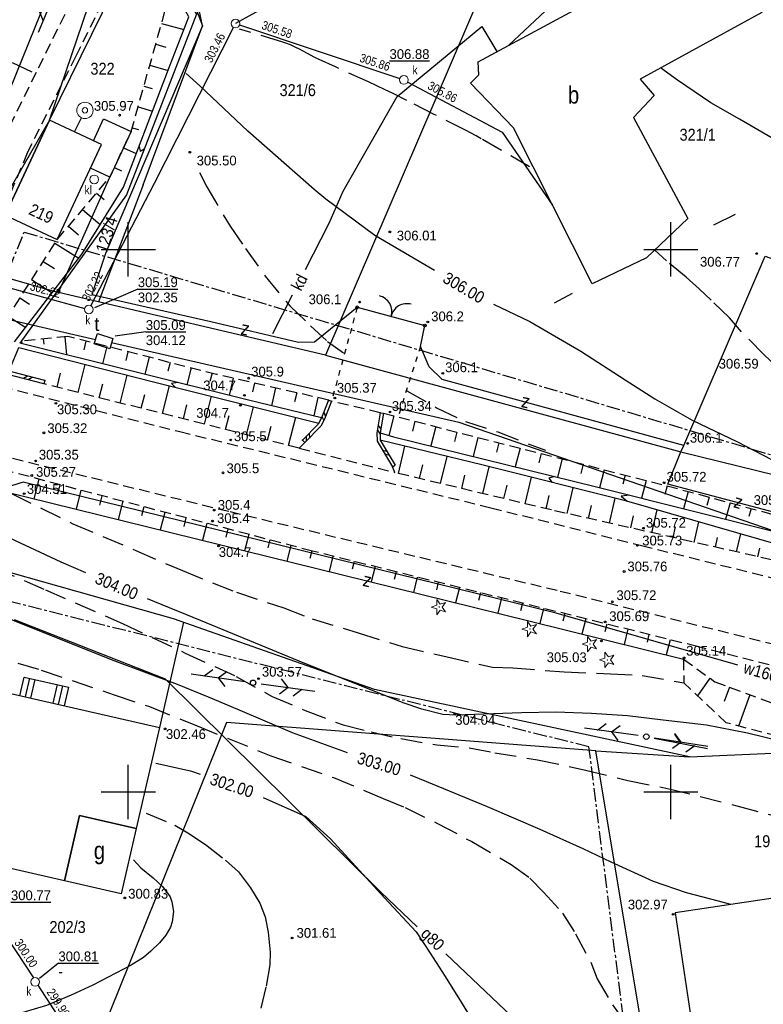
# Model space of a CAD drawing. Extents: x 4615668 to 9294084, y 5331114 to 10688993.
# Tile 168 of 181: x 4656035 to 4656103, y 5335843 to 5335934. Entities that reach past the tile are written whole.
import ezdxf
from ezdxf.enums import TextEntityAlignment as Align

# ---------------------------------------------------------------- set-up
doc = ezdxf.new("R2010")
doc.units = 0
doc.header["$MEASUREMENT"] = 0
for name, pattern in [('CENTER', [2, 1.25, -0.25, 0.25, -0.25]), ('DROGA', [1, 0.5, -0.5]), ('JEZDNIA', [1.5, 1, -0.5]), ('SKARPA1', [1.5, 1, -0.5]), ('WARSTWICA', [3, 2, -1])]:
    doc.linetypes.add(name, pattern=pattern)
for name, color, linetype in [('11', 7, 'Continuous'), ('12', 7, 'Continuous'), ('13', 7, 'Continuous'), ('14', 7, 'Continuous'), ('15', 7, 'Continuous'), ('16', 7, 'Continuous'), ('17', 7, 'Continuous'), ('19', 7, 'Continuous'), ('2', 7, 'Continuous'), ('22', 7, 'Continuous'), ('23', 7, 'Continuous'), ('24', 7, 'Continuous'), ('25', 7, 'Continuous'), ('26', 7, 'Continuous'), ('27', 7, 'Continuous'), ('28', 7, 'Continuous'), ('31', 7, 'Continuous'), ('32', 7, 'Continuous'), ('38', 7, 'Continuous'), ('45', 7, 'Continuous'), ('47', 7, 'Continuous'), ('5', 7, 'Continuous'), ('50', 7, 'Continuous'), ('51', 7, 'Continuous'), ('52', 7, 'Continuous'), ('54', 7, 'Continuous'), ('56', 7, 'Continuous'), ('58', 7, 'Continuous'), ('60', 7, 'Continuous'), ('SZZPZ_922', 7, 'Continuous'), ('UKKPA_506', 7, 'Continuous'), ('UWWPA_907', 7, 'Continuous')]:
    doc.layers.add(name, color=color, linetype=linetype)
doc.styles.add('txt', font='TXT', dxfattribs={"height": 0.2})

# ---------------------------------------------------------------- blocks, each defined once
blk = doc.blocks.new('KL')
at = {"layer": 'UKKPA_506', "color": 7, "linetype": 'Continuous', "lineweight": 13}
blk.add_circle((0, 0), 0.4, dxfattribs=at)
blk = doc.blocks.new('SLU')
at = {"layer": '22', "color": 1, "linetype": 'Continuous'}
blk.add_circle((0, 0), 0.25, dxfattribs=at)
blk = doc.blocks.new('SEN')
at = {"layer": '22', "color": 1, "linetype": 'Continuous'}
for p, q in [((0.75, 0), (5.75, 0)), ((3.25, 0), (2.543, 0.707)), ((3.25, 0), (2.543, -0.707))]:
    blk.add_line(p, q, dxfattribs=at)
blk = doc.blocks.new('PLT')
at = {"layer": '24', "color": 40, "linetype": 'Continuous'}
for p, q in [((0.75, 0), (5.75, 0)), ((3.25, 0), (2.543, 0.707)), ((4.543, 0), (3.836, -0.707))]:
    blk.add_line(p, q, dxfattribs=at)
blk = doc.blocks.new('Z')
at = {"layer": '60', "color": 11, "linetype": 'Continuous', "style": 'txt', "width": 0.88}
blk.add_text('z', height=1.25, rotation=0.00006, dxfattribs=at).set_placement((-0.01, 0.187), align=Align.MIDDLE)
blk = doc.blocks.new('DI')
at = {"layer": 'SZZPZ_922', "color": 7, "linetype": 'Continuous', "lineweight": 13}
for p, q in [((-0.736, -0.001), (-0.227, 0.164)), ((-0.227, 0.699), (0.087, 0.267)), ((-0.227, 0.164), (-0.227, 0.699)), ((0.087, 0.267), (0.595, 0.431)), ((0.595, 0.431), (0.281, -0.001)), ((-0.227, -0.166), (-0.736, -0.001)), ((-0.227, -0.702), (-0.227, -0.166)), ((0.087, -0.268), (-0.227, -0.702)), ((0.595, -0.434), (0.087, -0.268)), ((0.281, -0.001), (0.595, -0.434))]:
    blk.add_line(p, q, dxfattribs=at)
blk.add_circle((0, 0), 0.0203, dxfattribs=at)
blk = doc.blocks.new('WYS')
at = {"layer": '52', "color": 67, "linetype": 'Continuous'}
blk.add_circle((0, 0), 0.08, dxfattribs=at)
blk = doc.blocks.new('WLD')
at = {"layer": '24', "color": 125, "linetype": 'Continuous'}
blk.add_lwpolyline([(0.75, -0.5), (-0.75, -0.5), (-0.75, 0.5), (0.75, 0.5)], close=True, dxfattribs=at)
blk = doc.blocks.new('BR')
at = {"layer": '38', "color": 97, "linetype": 'Continuous'}
for centre, start, end in [((-1.499, 0.053), 357.959, 90.56156), ((1.495, 0.058), 89.62231, 182.22487)]:
    blk.add_arc(centre, 1.5, start, end, dxfattribs=at)
blk = doc.blocks.new('SB')
at = {"layer": 'UWWPA_907', "color": 7, "linetype": 'Continuous', "lineweight": 13}
for radius in [0.75, 0.25]:
    blk.add_circle((0, 0), radius, dxfattribs=at)

msp = doc.modelspace()

# ---------------------------------------------------------------- linework, layer by layer
at = {"layer": '11', "color": 2, "linetype": 'Continuous'}
for points in [[(4656077.214, 5335930.306), (4656099.345, 5335942.258), (4656103.343, 5335934.855), (4656092.155, 5335928.715), (4656093.427, 5335927.197), (4656091.536, 5335925.169), (4656096.534, 5335915.87), (4656092.733, 5335912.228), (4656087.719, 5335909.841), (4656080.477, 5335924.22), (4656076.501, 5335928.333), (4656077.267, 5335929.099)], [(4656041.755, 5335923.039), (4656042.693, 5335925.055), (4656045.234, 5335923.873), (4656043.277, 5335919.668), (4656041.485, 5335920.502), (4656042.504, 5335922.69)]]:
    msp.add_lwpolyline(points, close=True, dxfattribs=at)
at = {"layer": '13', "color": 7, "linetype": 'Continuous'}
for points in [[(4656038.427, 5335913.929), (4656042.504, 5335922.69), (4656037.706, 5335924.923), (4656033.629, 5335916.162)], [(4656023.377, 5335874.551), (4656047.837, 5335868.956), (4656045.713, 5335859.669), (4656040.48, 5335860.866), (4656039.1, 5335854.831), (4656030.233, 5335856.859), (4656031.428, 5335862.085), (4656025.97, 5335863.333), (4656025.373, 5335860.722), (4656020.47, 5335861.843)], [(4656045.713, 5335859.669), (4656044.333, 5335853.634), (4656039.1, 5335854.831), (4656040.48, 5335860.866)], [(4656114.625, 5335842.307), (4656112.808, 5335854.487), (4656095.364, 5335851.885), (4656097.106, 5335840.205), (4656098.944, 5335840.479), (4656099.019, 5335839.979)]]:
    msp.add_lwpolyline(points, close=True, dxfattribs=at)
at = {"layer": '15', "color": 62, "linetype": 'Continuous'}
for p, q in [((4656035.499, 5335871.778), (4656035.892, 5335873.498)), ((4656036.008, 5335871.662), (4656036.402, 5335873.381)), ((4656038.046, 5335871.196), (4656038.439, 5335872.915)), ((4656038.555, 5335871.079), (4656038.949, 5335872.799))]:
    msp.add_line(p, q, dxfattribs=at)
msp.add_lwpolyline([(4656034.989, 5335871.895), (4656035.383, 5335873.614), (4656039.458, 5335872.682), (4656039.065, 5335870.963)], dxfattribs=at)
at = {"layer": '16', "color": 7, "linetype": 'JEZDNIA'}
for p, q in [((4656068.181, 5335897.973), (4656063.698, 5335899.027)), ((4656060.721, 5335894.719), (4656069.527, 5335892.455))]:
    msp.add_line(p, q, dxfattribs=at)
for points in [[(4656062.966, 5335985.559), (4656061.498, 5335982.331), (4656051.946, 5335961.114), (4656045.299, 5335947.058), (4656041.109, 5335938.685), (4656036.474, 5335929.314), (4656033.157, 5335922.613)], [(4656035.669, 5335921.9), (4656040.15, 5335930.808), (4656043.292, 5335937.166), (4656048.003, 5335946.518), (4656051.43, 5335953.406), (4656055.689, 5335962.163), (4656061.609, 5335975.423), (4656065.448, 5335984.035), (4656066.137, 5335985.559)], [(4656189.954, 5335850.356), (4656174.902, 5335855.759), (4656154.15, 5335862.948), (4656144.32, 5335866.121), (4656128.987, 5335870.178), (4656117.342, 5335873.276), (4656104.654, 5335876.567), (4656084.493, 5335881.576), (4656054.224, 5335888.857), (4656026.928, 5335895.557), (4656010.387, 5335899.749), (4655998.654, 5335902.666), (4655980.071, 5335907.188), (4655956.36, 5335913.034), (4655938.769, 5335917.413), (4655914.614, 5335923.416), (4655886.794, 5335930.059), (4655861.35, 5335936.691), (4655832.17, 5335944.22), (4655820.43, 5335947.161)], [(4656035.669, 5335921.9), (4656030.654, 5335910.055), (4656029.984, 5335908.303), (4656029.286, 5335906.256), (4656029.232, 5335905.269), (4656029.242, 5335903.825), (4656030.039, 5335902.56), (4656031.196, 5335900.832), (4656033.303, 5335900.376), (4656049.719, 5335896.235), (4656078.39, 5335889.213), (4656092.279, 5335885.735), (4656114.918, 5335880.134), (4656132.858, 5335875.695), (4656145.714, 5335872.635), (4656157.099, 5335868.727), (4656173.024, 5335863.257), (4656192.209, 5335855.957)], [(4656120.106, 5335866.69), (4656118.55, 5335870.998), (4656097.437, 5335876.418), (4656061.938, 5335885.218), (4656033.217, 5335892.769)]]:
    msp.add_lwpolyline(points, dxfattribs=at)
at = {"layer": '17', "color": 97, "linetype": 'DROGA'}
for p, q in [((4656066.065, 5335907.682), (4656063.698, 5335899.027)), ((4656071.886, 5335904.078), (4656069.83, 5335897.579))]:
    msp.add_line(p, q, dxfattribs=at)
at = {"layer": '19', "color": 172, "linetype": 'Continuous'}
for p, q in [((4656098.918, 5335915.278), (4656100.938, 5335916.269)), ((4656084.244, 5335908.11), (4656085.921, 5335908.987)), ((4656037.195, 5335900.635), (4656030.655, 5335902.338)), ((4656037.271, 5335900.925), (4656030.731, 5335902.628)), ((4656035.699, 5335901.334), (4656035.333, 5335901.12)), ((4656036.11, 5335901.228), (4656035.744, 5335901.013)), ((4656037.271, 5335900.925), (4656037.195, 5335900.635)), ((4656063.418, 5335899.137), (4656063.698, 5335899.027)), ((4656062.824, 5335897.627), (4656062.984, 5335897.257)), ((4656062.979, 5335898.02), (4656063.148, 5335897.631)), ((4656068.181, 5335897.973), (4656068.477, 5335897.925)), ((4656067.924, 5335896.369), (4656068.186, 5335896.005)), ((4656067.991, 5335896.788), (4656068.24, 5335896.444)), ((4656061.039, 5335895.43), (4656061.255, 5335895.222)), ((4656061.355, 5335895.758), (4656061.363, 5335895.334)), ((4656061.649, 5335896.064), (4656061.657, 5335895.64)), ((4656068.387, 5335894.532), (4656068.799, 5335894.429)), ((4656068.605, 5335894.169), (4656069.017, 5335894.065)), ((4656069.317, 5335892.98), (4656069.575, 5335893.134))]:
    msp.add_line(p, q, dxfattribs=at)
for points in [[(4656063.418, 5335899.137), (4656062.779, 5335897.514), (4656062.46, 5335896.907), (4656061.039, 5335895.43)], [(4656063.698, 5335899.027), (4656063.053, 5335897.388), (4656062.706, 5335896.729), (4656061.255, 5335895.222)], [(4656068.181, 5335897.973), (4656067.885, 5335896.127), (4656067.896, 5335895.353), (4656069.317, 5335892.98)], [(4656068.477, 5335897.925), (4656068.185, 5335896.105), (4656068.194, 5335895.437), (4656069.575, 5335893.134)]]:
    msp.add_lwpolyline(points, dxfattribs=at)
for p in [(4656037.271, 5335900.925), (4656063.418, 5335899.137), (4656068.181, 5335897.973), (4656061.039, 5335895.43), (4656069.317, 5335892.98)]:
    msp.add_point(p, dxfattribs=at)
at = {"layer": '2', "color": 7, "linetype": 'Continuous'}
for p, q in [((4656032.919, 5335924.99), (4656038.322, 5335938.249)), ((4656037.706, 5335924.923), (4656029.972, 5335911.499)), ((4656046.356, 5335918.955), (4656042.227, 5335908.192)), ((4656095.888, 5335894.351), (4656096.172, 5335894.96)), ((4656050.058, 5335878.668), (4656047.837, 5335868.956))]:
    msp.add_line(p, q, dxfattribs=at)
for points in [[(4656037.706, 5335924.923), (4656054.51, 5335974.363), (4656059.51, 5335985.559)], [(4656090.352, 5335966.609), (4656063.144, 5335903.265), (4656038.534, 5335909.062)], [(4656037.706, 5335924.923), (4656045.505, 5335940.819), (4656047.937, 5335940.583)], [(4656004.407, 5335917.672), (4656027.624, 5335912.229), (4656029.972, 5335911.499), (4656031.773, 5335910.971), (4656033.629, 5335916.162), (4656037.706, 5335924.923)], [(4656031.773, 5335910.971), (4656038.534, 5335909.062), (4656043.277, 5335919.668)], [(4656063.144, 5335903.265), (4656095.888, 5335894.351), (4656125.762, 5335887.029)], [(4656096.682, 5335866.266), (4656067.654, 5335872.474), (4656049.139, 5335878.992), (4656017.706, 5335887.869)], [(4656088.065, 5335866.804), (4656054.013, 5335869.43), (4656040.105, 5335834.888), (4656035.08, 5335834.174), (4656023.126, 5335832.534), (4656001.373, 5335829.081), (4656002.966, 5335817.794)], [(4656123.763, 5335863.99), (4656120.094, 5335864.839), (4656117.493, 5335828.617), (4656095.068, 5335824.751), (4656088.065, 5335866.804), (4656096.682, 5335866.266), (4656112.656, 5335866.979), (4656120.094, 5335864.839)]]:
    msp.add_lwpolyline(points, dxfattribs=at)
at = {"layer": '23', "color": 40, "linetype": 'Continuous'}
msp.add_line((4656023.764, 5335908.932), (4656041.955, 5335904.719), dxfattribs=at)
msp.add_lwpolyline([(4656043.438, 5335904.439), (4656075.446, 5335897.089), (4656115.677, 5335883.22), (4656129.096, 5335880.801)], dxfattribs=at)
at = {"layer": '25', "color": 165, "linetype": 'Continuous'}
msp.add_line((4656040.02, 5335923.846), (4656040.671, 5335925.148), dxfattribs=at)
msp.add_lwpolyline([(4656101.144, 5335874.701), (4656084.401, 5335879.507), (4656035.277, 5335891.583), (4656026.018, 5335888.652), (4656018.539, 5335891.653), (4656011.677, 5335894.489), (4656011.94, 5335896.163)], dxfattribs=at)
at = {"layer": '27', "color": 17, "linetype": 'Continuous'}
for p, q in [((4656055.227, 5335933.699), (4656069.998, 5335928.759)), ((4656013.99, 5335914.925), (4656040.958, 5335907.583)), ((4656058.286, 5335905.265), (4656060.121, 5335908.842)), ((4656030.477, 5335854.608), (4656036.225, 5335845.884)), ((4656036.645, 5335845.212), (4656041.078, 5335838.413))]:
    msp.add_line(p, q, dxfattribs=at)
for points in [[(4656061.308, 5335911.155), (4656063.497, 5335915.423), (4656064.781, 5335918.398), (4656069.746, 5335927.106), (4656077.548, 5335933.546), (4656078.946, 5335931.241)], [(4656041.525, 5335907.829), (4656047.4, 5335919.129), (4656054.667, 5335933.469)], [(4656070.73, 5335928.444), (4656079.427, 5335923.827), (4656084.07, 5335917.087)]]:
    msp.add_lwpolyline(points, dxfattribs=at)
at = {"layer": '31', "color": 2, "linetype": 'Continuous'}
for points in [[(4656080.033, 5335931.828), (4656084.363, 5335935.889), (4656082.564, 5335939.953), (4656111.375, 5335953.786), (4656124.09, 5335949.688)], [(4656071.608, 5335850.607), (4656068.259, 5335853.788), (4656048.394, 5335873.433), (4656034.5, 5335878.882)], [(4656102.857, 5335822.155), (4656086.377, 5335836.578), (4656074.236, 5335848.11)]]:
    msp.add_lwpolyline(points, dxfattribs=at)
at = {"layer": '32', "color": 216, "linetype": 'Continuous'}
msp.add_lwpolyline([(4656073.187, 5335911.082), (4656067.696, 5335914.303), (4656063.182, 5335917.645), (4656062.117, 5335918.552), (4656055.997, 5335923.921), (4656051.572, 5335928.09), (4656050.296, 5335929.232)], dxfattribs=at)
at = {"layer": '38', "color": 97, "linetype": 'Continuous'}
msp.add_line((4656066.065, 5335907.682), (4656072.312, 5335906.016), dxfattribs=at)
for points in [[(4656090.457, 5335969.889), (4656067.481, 5335979.264), (4656049.6, 5335939.429), (4656051.823, 5335933.611), (4656042.874, 5335912.637)], [(4656042.874, 5335912.637), (4656041.606, 5335908.876), (4656052.588, 5335906.381), (4656060.649, 5335904.459), (4656062.142, 5335904.504), (4656066.065, 5335907.682)], [(4656096.172, 5335894.96), (4656103.652, 5335912.409), (4656107.528, 5335911.022)], [(4656096.172, 5335894.96), (4656073.908, 5335901.017), (4656072.687, 5335902.213), (4656071.886, 5335904.078), (4656072.312, 5335906.016)], [(4656107.55, 5335887.97), (4656094.692, 5335891.397), (4656095.888, 5335894.351)], [(4656017.917, 5335879.577), (4656031.185, 5335891.306), (4656064.585, 5335883.058), (4656081.868, 5335878.795), (4656096.144, 5335875.255)]]:
    msp.add_lwpolyline(points, dxfattribs=at)
for centre in [(4656066.065, 5335907.682), (4656072.312, 5335906.016)]:
    msp.add_circle(centre, 0.125, dxfattribs=at)
at = {"layer": '45', "color": 219, "linetype": 'Continuous'}
for points in [[(4656047.983, 5335940.706), (4656047.919, 5335940.361), (4656050.929, 5335935.212), (4656051.257, 5335934.699), (4656044.806, 5335918.044), (4656034.985, 5335904.381)], [(4656045.962, 5335922.51), (4656046.083, 5335922.07), (4656046.446, 5335922.277)], [(4656033.98, 5335901.782), (4656034.881, 5335903.968), (4656047.309, 5335900.814), (4656062.52, 5335897.021)], [(4656062.779, 5335897.514), (4656056.059, 5335899.122), (4656034.985, 5335904.381)], [(4656049.525, 5335900.753), (4656048.957, 5335900.649), (4656049.335, 5335900.309)], [(4656068.185, 5335896.105), (4656069.404, 5335895.762), (4656088.112, 5335891.129), (4656105.499, 5335886.792)], [(4656105.09, 5335885.742), (4656090.911, 5335889.827), (4656077.665, 5335893.138), (4656068.194, 5335895.437)], [(4656084.241, 5335892.088), (4656083.72, 5335891.941), (4656084.033, 5335891.546)], [(4656091.191, 5335890.361), (4656090.395, 5335890.284), (4656090.956, 5335889.814)]]:
    msp.add_lwpolyline(points, dxfattribs=at)
at = {"layer": '50', "color": 245, "linetype": 'WARSTWICA'}
for points in [[(4656081.943, 5335920.622), (4656077.493, 5335923.209), (4656077.015, 5335923.481), (4656076.045, 5335924), (4656073.096, 5335925.483), (4656070.627, 5335926.751), (4656069.387, 5335927.372), (4656068.634, 5335927.737), (4656067.12, 5335928.447), (4656064.075, 5335929.829), (4656062.555, 5335930.525), (4656062.175, 5335930.709), (4656061.427, 5335931.103), (4656060.763, 5335931.457), (4656060.428, 5335931.626), (4656059.919, 5335931.862), (4656059.397, 5335932.064), (4656059.13, 5335932.15), (4656055.233, 5335933.305)], [(4656036.121, 5335929.36), (4656032.68, 5335930.948)], [(4656051.542, 5335920.095), (4656052.2, 5335918.78), (4656054.355, 5335915.15), (4656055.769, 5335913.095), (4656057.583, 5335910.566), (4656059.858, 5335907.811), (4656061.768, 5335905.991), (4656063.331, 5335904.547), (4656064.811, 5335903.48)], [(4656112.027, 5335897.351), (4656108.769, 5335899.16), (4656104.697, 5335902.232), (4656103.573, 5335903.308), (4656101.494, 5335905.42), (4656100.369, 5335906.699), (4656098.692, 5335908.341), (4656097.576, 5335909.393), (4656096.39, 5335910.453), (4656094.574, 5335911.967), (4656093.496, 5335912.959)], [(4656070.65, 5335899.999), (4656073.434, 5335898.394), (4656076.044, 5335897.165), (4656079.037, 5335896.196), (4656083.409, 5335894.507)], [(4656034.206, 5335890.528), (4656039.865, 5335887.745), (4656045.658, 5335885.271), (4656049.963, 5335883.421), (4656054.937, 5335881.421), (4656059.299, 5335879.979), (4656061.903, 5335878.989), (4656066.17, 5335877.676), (4656070.218, 5335876.424), (4656074.362, 5335875.462), (4656078.53, 5335874.534), (4656080.41, 5335874.46), (4656085.129, 5335874.097), (4656089.405, 5335873.899), (4656092.32, 5335873.759), (4656096.155, 5335873.089)], [(4656025.995, 5335886.687), (4656027.102, 5335886.065), (4656037.336, 5335881.647), (4656044.447, 5335878.547), (4656050.211, 5335875.828), (4656054.92, 5335873.667), (4656058.231, 5335871.822), (4656061.264, 5335870.538), (4656064.776, 5335869.195), (4656067.344, 5335868.561), (4656070.084, 5335867.937), (4656073.405, 5335867.363), (4656076.384, 5335867.078), (4656078.742, 5335866.638), (4656082.677, 5335865.988), (4656087.099, 5335865.045), (4656091.007, 5335864.087), (4656094.771, 5335863.323), (4656101.043, 5335861.753), (4656106.933, 5335860.16), (4656111.037, 5335858.837), (4656116.989, 5335856.663), (4656119.432, 5335855.699)], [(4656018.202, 5335878.28), (4656021.597, 5335877.685), (4656027.177, 5335876.823), (4656031.904, 5335875.712), (4656036.953, 5335874.254), (4656043.68, 5335871.977), (4656046.929, 5335870.887), (4656051.323, 5335869.114), (4656058.096, 5335866.358), (4656063.889, 5335864.346), (4656068.474, 5335862.428), (4656070.484, 5335861.591), (4656073.475, 5335860.122), (4656076.625, 5335858.444), (4656080.262, 5335856.354), (4656081.981, 5335855.081), (4656083.262, 5335853.766), (4656084.981, 5335851.867), (4656086.193, 5335849.946), (4656087.586, 5335847.348), (4656088.187, 5335845.797), (4656089.6, 5335843.4), (4656090.396, 5335842.294)], [(4656046.622, 5335861.066), (4656049.26, 5335859.953), (4656050.452, 5335859.257), (4656052.095, 5335858.198), (4656053.933, 5335856.741), (4656055.119, 5335855.672), (4656056.245, 5335854.2), (4656057.101, 5335852.786), (4656057.601, 5335851.515), (4656057.877, 5335850.093), (4656058.036, 5335848.275), (4656058.018, 5335847.101), (4656057.661, 5335845.05), (4656057.051, 5335842.466), (4656056.527, 5335841.033), (4656054.949, 5335837.104)]]:
    msp.add_lwpolyline(points, dxfattribs=at)
at = {"layer": '50', "color": 216, "linetype": 'Continuous'}
for points in [[(4656116.729, 5335918.392), (4656115.979, 5335918.345), (4656115.129, 5335918.443), (4656113.483, 5335919.079), (4656111.061, 5335920.034), (4656108.125, 5335921.429), (4656105.996, 5335922.273), (4656101.298, 5335925.027), (4656098.655, 5335926.533), (4656095.572, 5335928.625), (4656094.026, 5335929.742)], [(4656078.627, 5335907.965), (4656081.96, 5335906.39), (4656086.661, 5335903.647), (4656090.756, 5335900.988), (4656093.487, 5335899.257), (4656096.937, 5335897.274), (4656101.116, 5335895.273), (4656104.248, 5335893.674), (4656107.613, 5335892.404), (4656109.572, 5335891.582), (4656110.78, 5335891.223)], [(4656041.066, 5335883.214), (4656038.777, 5335884.194), (4656033.093, 5335886.849), (4656028.626, 5335889.033)], [(4656065.168, 5335866.616), (4656060.108, 5335868.473), (4656055.061, 5335870.638), (4656052.369, 5335871.751), (4656049.501, 5335872.939), (4656043.684, 5335875.122), (4656031.723, 5335879.87), (4656022.217, 5335883.269)], [(4656119.806, 5335860.88), (4656117.522, 5335861.802), (4656113.861, 5335863.599), (4656110.214, 5335865.441), (4656107.507, 5335866.827), (4656105.774, 5335867.516), (4656103.654, 5335868.048), (4656102.018, 5335868.446), (4656098.254, 5335869.183), (4656094.275, 5335869.646), (4656090.961, 5335870.042), (4656087.649, 5335870.252), (4656084.356, 5335870.374), (4656081.212, 5335870.303), (4656075.143, 5335870.114), (4656073.973, 5335870.159), (4656072.036, 5335870.65), (4656070.306, 5335871.224), (4656060.735, 5335875.083), (4656051.627, 5335878.819), (4656046.757, 5335880.82)], [(4656047.498, 5335865.68), (4656050.696, 5335864.977), (4656051.592, 5335864.654)], [(4656100.49, 5335852.65), (4656099.348, 5335852.967), (4656096.419, 5335853.725), (4656093.359, 5335854.768), (4656089.48, 5335856.543), (4656086.89, 5335857.789), (4656082.915, 5335859.577), (4656078.079, 5335861.665), (4656072.48, 5335863.97), (4656070.979, 5335864.566)], [(4656057.401, 5335862.522), (4656061.34, 5335860.766), (4656063.612, 5335858.7), (4656068.597, 5335853.272), (4656071.513, 5335850.124), (4656072.795, 5335848.157), (4656074.169, 5335846.028), (4656075.644, 5335843.668), (4656076.903, 5335841.591), (4656077.926, 5335840.37)], [(4656045.455, 5335856.756), (4656046.143, 5335856.039), (4656047.269, 5335855.122), (4656048.119, 5335854.316), (4656048.825, 5335853.346), (4656048.981, 5335852.91), (4656049.135, 5335852.011), (4656049.008, 5335851.064), (4656048.864, 5335850.556), (4656048.431, 5335849.838), (4656047.85, 5335849.126), (4656047.053, 5335848.362), (4656046.362, 5335847.769), (4656045.249, 5335847.071), (4656041.716, 5335845.223), (4656039.697, 5335844.285), (4656037.443, 5335843.361), (4656034.341, 5335842.414)]]:
    msp.add_lwpolyline(points, dxfattribs=at)
at = {"layer": '51', "color": 3, "linetype": 'Continuous'}
for p, q in [((4656048.044, 5335933.847), (4656050.097, 5335933.268)), ((4656047.501, 5335931.922), (4656048.438, 5335931.658)), ((4656046.959, 5335929.997), (4656048.653, 5335929.519)), ((4656046.417, 5335928.071), (4656047.175, 5335927.858)), ((4656045.874, 5335926.146), (4656047.213, 5335925.769)), ((4656045.332, 5335924.221), (4656045.913, 5335924.058)), ((4656044.543, 5335922.388), (4656045.707, 5335921.846)), ((4656043.699, 5335920.575), (4656044.343, 5335920.275)), ((4656042.051, 5335918.217), (4656042.752, 5335917.625)), ((4656040.76, 5335916.689), (4656042.389, 5335915.312)), ((4656039.469, 5335915.162), (4656040.397, 5335914.377)), ((4656038.22, 5335913.604), (4656040.413, 5335912.205)), ((4656037.144, 5335911.917), (4656038.167, 5335911.265)), ((4656036.069, 5335910.231), (4656037.967, 5335909.02)), ((4656034.993, 5335908.545), (4656035.869, 5335907.987)), ((4656033.918, 5335906.859), (4656035.521, 5335905.836)), ((4656035.143, 5335904.567), (4656035.165, 5335904.336)), ((4656037.133, 5335904.764), (4656037.18, 5335904.293)), ((4656039.123, 5335904.961), (4656039.287, 5335903.308)), ((4656041.069, 5335904.562), (4656040.866, 5335903.763)), ((4656043.007, 5335904.07), (4656042.603, 5335902.48)), ((4656044.945, 5335903.578), (4656044.745, 5335902.787)), ((4656046.884, 5335903.085), (4656046.484, 5335901.511)), ((4656040.355, 5335899.84), (4656041.002, 5335902.415)), ((4656048.822, 5335902.593), (4656048.624, 5335901.81)), ((4656050.761, 5335902.1), (4656050.365, 5335900.543)), ((4656038.415, 5335900.328), (4656038.74, 5335901.617)), ((4656044.234, 5335898.865), (4656044.879, 5335901.431)), ((4656052.699, 5335901.608), (4656052.502, 5335900.833)), ((4656054.646, 5335901.151), (4656054.282, 5335899.565)), ((4656042.295, 5335899.353), (4656042.618, 5335900.638)), ((4656048.114, 5335897.889), (4656048.758, 5335900.453)), ((4656056.596, 5335900.703), (4656056.409, 5335899.893)), ((4656058.545, 5335900.256), (4656058.169, 5335898.617)), ((4656046.174, 5335898.377), (4656046.496, 5335899.658)), ((4656051.993, 5335896.914), (4656052.639, 5335899.485)), ((4656060.494, 5335899.808), (4656060.304, 5335898.98)), ((4656062.443, 5335899.361), (4656062.059, 5335897.686)), ((4656050.053, 5335897.402), (4656050.376, 5335898.685)), ((4656055.872, 5335895.938), (4656056.52, 5335898.517)), ((4656053.932, 5335896.426), (4656054.256, 5335897.714)), ((4656059.751, 5335894.963), (4656060.402, 5335897.549)), ((4656069.446, 5335897.677), (4656068.986, 5335895.88)), ((4656057.812, 5335895.451), (4656058.136, 5335896.742)), ((4656071.383, 5335897.182), (4656071.154, 5335896.284)), ((4656073.321, 5335896.686), (4656072.866, 5335894.905)), ((4656075.259, 5335896.191), (4656075.033, 5335895.307)), ((4656077.196, 5335895.695), (4656076.748, 5335893.943)), ((4656069.861, 5335892.375), (4656070.461, 5335894.887)), ((4656079.134, 5335895.2), (4656078.912, 5335894.331)), ((4656081.072, 5335894.704), (4656080.631, 5335892.982)), ((4656073.752, 5335891.447), (4656074.348, 5335893.943)), ((4656083.009, 5335894.208), (4656082.791, 5335893.355)), ((4656084.947, 5335893.713), (4656084.514, 5335892.02)), ((4656071.807, 5335891.911), (4656072.106, 5335893.163)), ((4656077.643, 5335890.518), (4656078.234, 5335892.996)), ((4656086.885, 5335893.217), (4656086.67, 5335892.378)), ((4656088.822, 5335892.722), (4656088.397, 5335891.058)), ((4656036.746, 5335891.841), (4656036.274, 5335890.049)), ((4656075.697, 5335890.982), (4656075.995, 5335892.227)), ((4656081.534, 5335889.589), (4656082.115, 5335892.026)), ((4656090.76, 5335892.226), (4656090.549, 5335891.4)), ((4656038.68, 5335891.333), (4656038.448, 5335890.451)), ((4656079.588, 5335890.054), (4656079.881, 5335891.282)), ((4656085.428, 5335888.677), (4656085.968, 5335891.062)), ((4656092.697, 5335891.731), (4656092.278, 5335890.09)), ((4656094.635, 5335891.235), (4656094.416, 5335890.423)), ((4656040.614, 5335890.824), (4656040.158, 5335889.09)), ((4656042.548, 5335890.316), (4656042.324, 5335889.463)), ((4656083.479, 5335889.125), (4656083.767, 5335890.333)), ((4656089.329, 5335887.794), (4656089.85, 5335890.092)), ((4656096.566, 5335890.714), (4656096.137, 5335889.127)), ((4656098.497, 5335890.192), (4656098.288, 5335889.418)), ((4656044.483, 5335889.807), (4656044.042, 5335888.131)), ((4656046.417, 5335889.299), (4656046.2, 5335888.475)), ((4656087.379, 5335888.236), (4656087.644, 5335889.406)), ((4656100.428, 5335889.671), (4656100.019, 5335888.159)), ((4656102.358, 5335889.149), (4656102.159, 5335888.412)), ((4656048.351, 5335888.79), (4656047.926, 5335887.172)), ((4656050.285, 5335888.282), (4656050.077, 5335887.487)), ((4656091.28, 5335887.352), (4656091.532, 5335888.464)), ((4656093.23, 5335886.91), (4656093.709, 5335889.021)), ((4656052.22, 5335887.773), (4656051.81, 5335886.213)), ((4656054.154, 5335887.264), (4656053.953, 5335886.499)), ((4656095.181, 5335886.468), (4656095.407, 5335887.467)), ((4656097.132, 5335886.026), (4656097.559, 5335887.912)), ((4656056.088, 5335886.756), (4656055.693, 5335885.254)), ((4656099.082, 5335885.584), (4656099.283, 5335886.471)), ((4656101.033, 5335885.142), (4656101.409, 5335886.803)), ((4656058.023, 5335886.247), (4656057.829, 5335885.511)), ((4656059.957, 5335885.739), (4656059.577, 5335884.295)), ((4656102.983, 5335884.7), (4656103.159, 5335885.474)), ((4656061.891, 5335885.23), (4656061.705, 5335884.523)), ((4656063.832, 5335884.748), (4656063.481, 5335883.331)), ((4656065.773, 5335884.267), (4656065.598, 5335883.559)), ((4656067.715, 5335883.786), (4656067.364, 5335882.372)), ((4656069.656, 5335883.305), (4656069.481, 5335882.599)), ((4656071.597, 5335882.824), (4656071.248, 5335881.415)), ((4656073.538, 5335882.342), (4656073.364, 5335881.639)), ((4656075.48, 5335881.861), (4656075.131, 5335880.457)), ((4656077.421, 5335881.38), (4656077.247, 5335880.679)), ((4656079.362, 5335880.899), (4656079.015, 5335879.499)), ((4656081.303, 5335880.417), (4656081.13, 5335879.719)), ((4656083.245, 5335879.936), (4656082.898, 5335878.54)), ((4656085.186, 5335879.455), (4656085.013, 5335878.757)), ((4656087.127, 5335878.974), (4656086.781, 5335877.577)), ((4656089.068, 5335878.493), (4656088.895, 5335877.794)), ((4656091.01, 5335878.011), (4656090.663, 5335876.614)), ((4656092.951, 5335877.53), (4656092.778, 5335876.831)), ((4656094.892, 5335877.049), (4656094.546, 5335875.651)), ((4656098.577, 5335873.5), (4656097.421, 5335871.896)), ((4656100.383, 5335872.674), (4656099.893, 5335871.351)), ((4656102.258, 5335871.979), (4656101.192, 5335869.102))]:
    msp.add_line(p, q, dxfattribs=at)
at = {"layer": '51', "color": 3, "linetype": 'SKARPA1'}
for p, q in [((4656060.721, 5335894.719), (4656037.195, 5335900.635)), ((4656061.255, 5335895.222), (4656060.721, 5335894.719)), ((4656069.527, 5335892.455), (4656069.317, 5335892.98)), ((4656096.144, 5335875.255), (4656096.155, 5335873.089))]:
    msp.add_line(p, q, dxfattribs=at)
for points in [[(4656043.277, 5335919.668), (4656045.234, 5335923.873), (4656048.116, 5335934.103), (4656048.627, 5335936), (4656046.986, 5335939.318), (4656047.35, 5335940.234)], [(4656031.725, 5335902.369), (4656033.654, 5335906.445), (4656038.427, 5335913.929), (4656043.277, 5335919.668)], [(4656063.418, 5335899.137), (4656053.104, 5335901.505), (4656039.393, 5335904.988), (4656035.117, 5335904.564)], [(4656068.477, 5335897.925), (4656094.632, 5335891.236), (4656107.439, 5335887.777)], [(4656105.939, 5335884.618), (4656104.247, 5335884.414), (4656083.969, 5335889.008), (4656069.527, 5335892.455)], [(4656096.144, 5335875.255), (4656099.027, 5335873.176), (4656108.331, 5335869.729), (4656116.29, 5335867.262), (4656119.875, 5335862.787)], [(4656119.875, 5335862.787), (4656114.981, 5335865.534), (4656100.081, 5335869.389), (4656096.155, 5335873.089)]]:
    msp.add_lwpolyline(points, dxfattribs=at)
at = {"layer": '51', "color": 219, "linetype": 'Continuous'}
for points in [[(4656044.521, 5335918.759), (4656048.848, 5335930.026), (4656050.556, 5335934.458), (4656047.071, 5335940.732)], [(4656034.497, 5335904.503), (4656040.691, 5335912.567), (4656044.521, 5335918.759)]]:
    msp.add_lwpolyline(points, dxfattribs=at)
at = {"layer": '54', "color": 40, "linetype": 'Continuous'}
msp.add_line((4656046.588, 5335905.421), (4656043.777, 5335905.016), dxfattribs=at)
at = {"layer": '56', "color": 17, "linetype": 'Continuous'}
for p, q in [((4656057.917, 5335935.533), (4656054.848, 5335933.826)), ((4656045.852, 5335909.367), (4656041.864, 5335907.647)), ((4656038.54, 5335847.246), (4656036.792, 5335845.842))]:
    msp.add_line(p, q, dxfattribs=at)
at = {"layer": '56', "color": 7, "linetype": 'Continuous'}
msp.add_lwpolyline([(4656046.356, 5335918.955), (4656051.823, 5335933.611), (4656051.346, 5335935.842), (4656072.689, 5335985.559)], dxfattribs=at)
at = {"layer": '58', "color": 1, "linetype": 'CENTER'}
msp.add_lwpolyline([(4655914.462, 5335691.584), (4655921.799, 5335777.288), (4656036.6, 5335762.54), (4656091.085, 5335838.33), (4656087.414, 5335867.176), (4656022.685, 5335883.426), (4656035.386, 5335914.616), (4656169.362, 5335874.669), (4656160.282, 5335778.355), (4656093.774, 5335647.606), (4656033.626, 5335672.476)], dxfattribs=at)
at = {"layer": '60', "color": 7, "linetype": 'Continuous'}
for p, q in [((4656044.967, 5335910.525), (4656044.967, 5335915.525)), ((4656094.967, 5335910.525), (4656094.967, 5335915.525)), ((4656042.467, 5335913.025), (4656047.467, 5335913.025)), ((4656092.467, 5335913.025), (4656097.467, 5335913.025)), ((4656044.967, 5335860.525), (4656044.967, 5335865.525)), ((4656094.967, 5335860.525), (4656094.967, 5335865.525)), ((4656042.467, 5335863.025), (4656047.467, 5335863.025)), ((4656092.467, 5335863.025), (4656097.467, 5335863.025))]:
    msp.add_line(p, q, dxfattribs=at)

# ---------------------------------------------------------------- block references
at = {"layer": '22', "color": 1, "linetype": 'Continuous'}
for p, xscale, yscale, rotation in [((4656056.474, 5335873.082), 0.999998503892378, 0.999998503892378, 171.9717362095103), ((4656056.474, 5335873.082), 0.9999991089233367, 0.9999991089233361, 352.2494457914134), ((4656092.708, 5335868.116), 0.9999993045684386, 0.999999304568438, 172.1961295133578), ((4656092.708, 5335868.116), 1.000000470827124, 1.000000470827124, 351.1666334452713)]:
    msp.add_blockref('SEN', p, dxfattribs=dict(at, xscale=xscale, yscale=yscale, rotation=rotation))
for p in [(4656056.474, 5335873.082), (4656092.708, 5335868.116)]:
    msp.add_blockref('SLU', p, dxfattribs=at)
at = {"layer": '24', "color": 40, "linetype": 'Continuous'}
for p, xscale, yscale, rotation in [((4656038.896, 5335938.298), 1.000000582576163, 1.000000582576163, 247.170836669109), ((4656056.474, 5335873.082), 0.9999997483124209, 0.9999997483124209, 171.9445313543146), ((4656056.474, 5335873.082), 0.999999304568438, 0.999999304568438, 352.1961295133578), ((4656092.708, 5335868.116), 0.9999993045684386, 0.999999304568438, 172.1961295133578), ((4656092.708, 5335868.116), 0.9999984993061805, 0.9999984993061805, 349.2186600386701)]:
    msp.add_blockref('PLT', p, dxfattribs=dict(at, xscale=xscale, yscale=yscale, rotation=rotation))
at = {"layer": '24', "color": 125, "linetype": 'Continuous', "xscale": 1.000000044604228, "yscale": 1.000000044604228, "rotation": 342.835108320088}
msp.add_blockref('WLD', (4656042.691, 5335904.561), dxfattribs=at)
at = {"layer": '26', "color": 165, "linetype": 'Continuous'}
msp.add_blockref('SB', (4656040.98, 5335925.831), dxfattribs=at)
at = {"layer": '28', "color": 17, "linetype": 'Continuous'}
for p in [(4656054.848, 5335933.826), (4656070.377, 5335928.632), (4656041.839, 5335919.473), (4656041.343, 5335907.473), (4656036.387, 5335845.518)]:
    msp.add_blockref('KL', p, dxfattribs=at)
at = {"layer": '38', "color": 97, "linetype": 'Continuous', "xscale": 0.9999989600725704, "yscale": 0.9999989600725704, "rotation": 345.0698202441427}
msp.add_blockref('BR', (4656069.188, 5335906.849), dxfattribs=at)
at = {"layer": '47', "color": 3, "linetype": 'Continuous'}
for p in [(4656073.624, 5335880.058), (4656081.981, 5335878.033), (4656087.525, 5335876.649), (4656089.126, 5335875.194)]:
    msp.add_blockref('DI', p, dxfattribs=at)
at = {"layer": '52', "color": 67, "linetype": 'Continuous'}
for p in [(4656044.178, 5335925.391), (4656050.654, 5335921.97), (4656069.074, 5335914.634), (4656102.882, 5335912.633), (4656066.295, 5335908.165), (4656072.578, 5335906.334), (4656056.071, 5335901.156), (4656073.953, 5335901.595), (4656055.675, 5335899.57), (4656064.017, 5335899.325), (4656038.306, 5335898.837), (4656055.309, 5335898.663), (4656069.093, 5335898.038), (4656037.198, 5335896.118), (4656054.409, 5335895.458), (4656096.521, 5335895.143), (4656036.435, 5335893.531), (4656036.079, 5335892.186), (4656053.701, 5335892.434), (4656094.347, 5335891.513), (4656035.377, 5335890.513), (4656052.894, 5335888.997), (4656052.735, 5335887.987), (4656092.445, 5335887.324), (4656053.29, 5335885.693), (4656091.885, 5335885.741), (4656090.671, 5335883.342), (4656089.574, 5335880.542), (4656088.92, 5335878.693), (4656088.569, 5335876.935), (4656096.199, 5335875.379), (4656056.982, 5335873.465), (4656075.058, 5335870.22), (4656048.366, 5335868.836), (4656044.662, 5335853.261), (4656095.175, 5335851.745), (4656060.066, 5335849.566)]:
    msp.add_blockref('WYS', p, dxfattribs=at)
at = {"layer": '60', "color": 11, "linetype": 'Continuous'}
for p, xscale, yscale, rotation in [((4656055.709, 5335905.641), 0.9999985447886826, 0.9999985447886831, 168.1784812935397), ((4656081.548, 5335898.944), 0.9999990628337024, 0.999999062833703, 168.828937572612), ((4656101.141, 5335889.681), 1.000000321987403, 1.000000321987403, 163.141469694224), ((4656066.95, 5335882.459), 0.9999984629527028, 0.9999984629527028, 167.6409491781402)]:
    msp.add_blockref('Z', p, dxfattribs=dict(at, xscale=xscale, yscale=yscale, rotation=rotation))

# ---------------------------------------------------------------- texts
at = {"layer": '12', "color": 7, "linetype": 'Continuous', "style": 'txt', "width": 0.875}
msp.add_text('b', height=1.6, dxfattribs=at).set_placement((4656086.006, 5335927.287), align=Align.MIDDLE)
at = {"layer": '14', "color": 245, "linetype": 'Continuous', "style": 'txt', "width": 0.909091}
msp.add_text('219', height=1.1, rotation=335.04262, dxfattribs=at).set_placement((4656036.724, 5335915.824), align=Align.CENTER)
at = {"layer": '14', "color": 7, "linetype": 'Continuous', "style": 'txt', "width": 0.875}
msp.add_text('g', height=1.6, dxfattribs=at).set_placement((4656042.315, 5335857.393), align=Align.MIDDLE)
at = {"layer": '24', "color": 125, "linetype": 'Continuous', "style": 'txt'}
msp.add_text('t', height=1.25, dxfattribs=at).set_placement((4656041.848, 5335905.512))
at = {"layer": '25', "color": 165, "linetype": 'Continuous', "style": 'txt', "width": 0.909091}
msp.add_text('w160', height=1.1, rotation=343.98546, dxfattribs=at).set_placement((4656103.26, 5335874.095), align=Align.MIDDLE)
at = {"layer": '27', "color": 17, "linetype": 'Continuous', "style": 'txt', "width": 0.909091}
msp.add_text('kd', height=1.1, rotation=62.84242, dxfattribs=at).set_placement((4656060.715, 5335909.997), align=Align.MIDDLE)
at = {"layer": '28', "color": 17, "linetype": 'Continuous', "style": 'txt', "width": 0.875}
for s, p in [('k', (4656071.167, 5335929.152)), ('kl', (4656040.947, 5335918.101)), ('k', (4656041.01, 5335906.12)), ('k', (4656035.573, 5335844.267))]:
    msp.add_text(s, height=0.8, dxfattribs=at).set_placement(p)
at = {"layer": '31', "color": 2, "linetype": 'Continuous', "style": 'txt', "width": 0.909091}
msp.add_text('g80', height=1.1, rotation=316.47229, dxfattribs=at).set_placement((4656072.922, 5335849.359), align=Align.MIDDLE)
at = {"layer": '5', "color": 6, "linetype": 'Continuous', "style": 'txt', "width": 0.909091}
for s, p in [('322', (4656042.601, 5335929.668)), ('321/6', (4656060.587, 5335927.717)), ('321/1', (4656097.441, 5335923.608)), ('199/4', (4656104.317, 5335858.508)), ('202/3', (4656039.379, 5335850.601))]:
    msp.add_text(s, height=1.1, dxfattribs=at).set_placement(p, align=Align.MIDDLE)
msp.add_text('123/4', height=1.1, rotation=72.16724, dxfattribs=at).set_placement((4656042.962, 5335914.405), align=Align.MIDDLE)
at = {"layer": '50', "color": 6, "linetype": 'Continuous', "style": 'txt', "width": 0.909091}
for s, rotation, p in [('306.00', 329.60415, (4656075.895, 5335909.495)), ('304.00', 336.82501, (4656043.905, 5335881.999)), ('303.00', 342.97554, (4656068.085, 5335865.615)), ('302.00', 341.47814, (4656054.519, 5335863.63))]:
    msp.add_text(s, height=1.1, rotation=rotation, dxfattribs=at).set_placement(p, align=Align.MIDDLE)
at = {"layer": '52', "color": 67, "linetype": 'Continuous', "style": 'txt'}
for s, p in [('305.97', (4656041.803, 5335925.796)), ('305.50', (4656051.276, 5335920.76)), ('306.01', (4656069.714, 5335913.847)), ('306.77', (4656097.655, 5335911.431)), ('306.1', (4656061.593, 5335907.972)), ('306.2', (4656072.887, 5335906.397)), ('306.59', (4656099.377, 5335902.037)), ('305.9', (4656056.301, 5335901.309)), ('306.1', (4656074.171, 5335901.707)), ('304.7', (4656051.88, 5335900.037)), ('305.37', (4656064.193, 5335899.816)), ('305.34', (4656069.261, 5335898.143)), ('305.30', (4656038.404, 5335897.831)), ('304.7', (4656051.232, 5335897.501)), ('305.32', (4656037.516, 5335896.097)), ('305.5', (4656054.705, 5335895.349)), ('306.1', (4656096.724, 5335895.213)), ('305.35', (4656036.731, 5335893.651)), ('305.27', (4656036.473, 5335892.066)), ('305.5', (4656054.029, 5335892.401)), ('305.72', (4656094.572, 5335891.618)), ('304.51', (4656035.629, 5335890.491)), ('305.85', (4656102.599, 5335889.469)), ('305.4', (4656053.223, 5335889.029)), ('305.4', (4656053.151, 5335887.801)), ('305.72', (4656092.675, 5335887.378)), ('305.73', (4656092.334, 5335885.741)), ('304.7', (4656053.312, 5335884.677)), ('305.76', (4656090.967, 5335883.353)), ('305.72', (4656089.957, 5335880.706)), ('305.69', (4656089.293, 5335878.769)), ('305.14', (4656096.385, 5335875.587)), ('305.03', (4656083.531, 5335874.986)), ('303.57', (4656057.289, 5335873.651)), ('304.04', (4656075.102, 5335869.214)), ('302.46', (4656048.442, 5335867.908)), ('300.83', (4656044.968, 5335853.196)), ('302.97', (4656091.006, 5335852.201)), ('301.61', (4656060.482, 5335849.588))]:
    msp.add_text(s, height=0.9, dxfattribs=at).set_placement(p)
at = {"layer": '54', "color": 40, "linetype": 'Continuous', "style": 'txt'}
msp.add_text('%%U305.09', height=0.9, dxfattribs=at).set_placement((4656046.588, 5335905.601))
msp.add_text('304.12', height=0.9, dxfattribs=at).set_placement((4656046.588, 5335905.101), align=Align.TOP_LEFT)
at = {"layer": '56', "color": 17, "linetype": 'Continuous', "style": 'txt', "width": 0.875}
for s, rotation, p in [('305.58', 341.50805, (4656057.191, 5335933.358)), ('303.46', 63.12574, (4656052.645, 5335930.142)), ('305.86', 341.50805, (4656066.22, 5335930.339)), ('305.86', 332.03739, (4656072.481, 5335927.854)), ('302.22', 62.52956, (4656041.357, 5335908.157)), ('302.22', 344.77041, (4656035.858, 5335909.282)), ('300.00', 303.37977, (4656034.436, 5335849.145)), ('299.96', 303.10466, (4656037.414, 5335844.581))]:
    msp.add_text(s, height=0.8, rotation=rotation, dxfattribs=at).set_placement(p)
at = {"layer": '56', "color": 17, "linetype": 'Continuous', "style": 'txt'}
for s, p in [('%%U306.88', (4656069.047, 5335930.568)), ('%%U305.19', (4656045.852, 5335909.547)), ('%%U300.77', (4656034.163, 5335853.052)), ('%%U300.81', (4656038.54, 5335847.426))]:
    msp.add_text(s, height=0.9, dxfattribs=at).set_placement(p)
for s, p in [('302.35', (4656045.852, 5335909.047)), ('-', (4656038.54, 5335846.926))]:
    msp.add_text(s, height=0.9, dxfattribs=at).set_placement(p, align=Align.TOP_LEFT)

doc.saveas('drawing.dxf')
